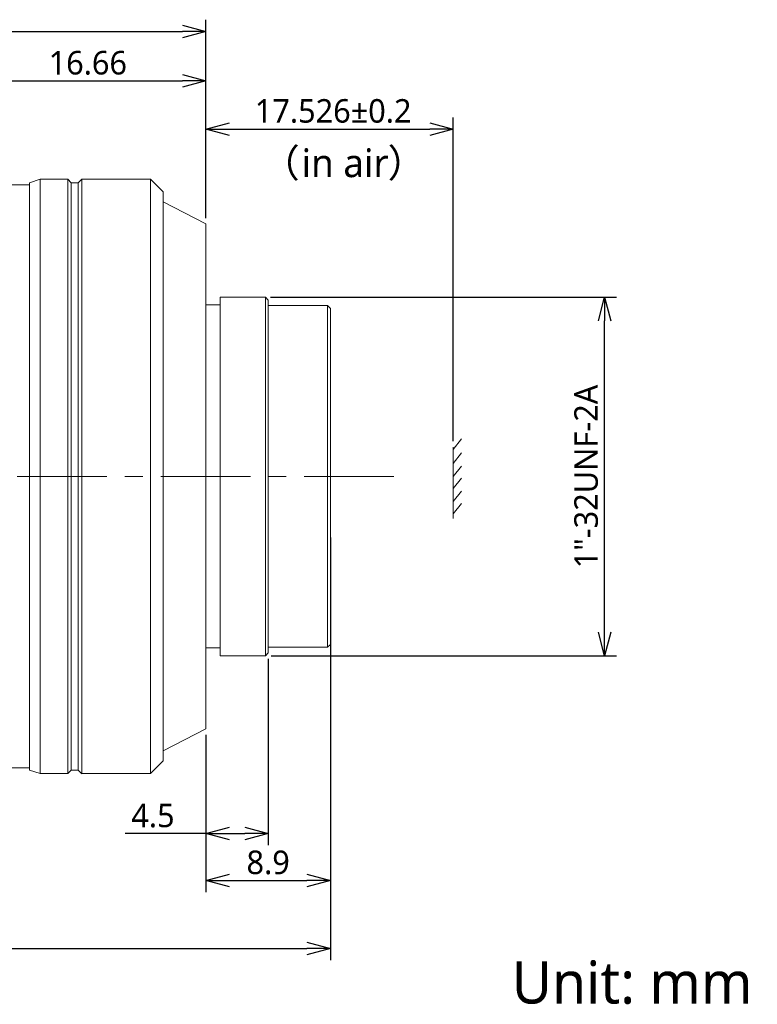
# Model space of a CAD drawing. Header units: millimetres. Extents: x 6353 to 6464, y -1284 to -1026.
# Tile 9 of 9: x 6412 to 6464, y -1284 to -1215. Entities that reach past the tile are written whole.
import ezdxf

# ---------------------------------------------------------------- set-up
doc = ezdxf.new("R2010")
doc.units = ezdxf.units.MM
doc.header["$LTSCALE"] = 0.667
doc.linetypes.add('CENTER', pattern=[50.8, 31.75, -6.35, 6.35, -6.35])
doc.layers.get('0').update_dxf_attribs({"lineweight": 15})
doc.layers.add('0 @ 1', color=7, linetype='Continuous', lineweight=15)
doc.layers.add('1', color=7, linetype='Continuous', true_color=0xffffff)
doc.layers.add('5 标注', color=7, linetype='Continuous')
doc.styles.get("Standard").update_dxf_attribs({"font": 'Roboto-Regular.ttf'})

# ---------------------------------------------------------------- blocks, each defined once
blk = doc.blocks.new('_Open30')
at = {"color": 0, "linetype": 'ByBlock', "lineweight": -2}
for p, q in [((-1, 0.268), (0, 0)), ((0, 0), (-1, -0.268)), ((0, 0), (-1, 0))]:
    blk.add_line(p, q, dxfattribs=at)

msp = doc.modelspace()

# ---------------------------------------------------------------- linework, layer by layer
at = {"color": 7}
for p, q in [((6442.359, -1245.187), (6442.939, -1244.447)), ((6442.359, -1246.181), (6442.939, -1245.441)), ((6442.359, -1246.181), (6442.939, -1245.441)), ((6442.359, -1247.109), (6442.939, -1246.368)), ((6442.359, -1247.961), (6442.939, -1247.221)), ((6442.359, -1248.889), (6442.939, -1248.148)), ((6442.359, -1249.755), (6442.939, -1249.015))]:
    msp.add_line(p, q, dxfattribs=at)
at = {"color": 7, "linetype": 'Continuous'}
for p, q in [((6442.359, -1248.461), (6442.359, -1245.036)), ((6442.359, -1246.667), (6442.359, -1250.092))]:
    msp.add_line(p, q, dxfattribs=at)
at = {"color": 0, "linetype": 'ByBlock', "lineweight": -2}
for p, q in [((6431.979, -1280.099), (6433.647, -1280.546)), ((6433.647, -1280.546), (6431.979, -1280.993)), ((6433.647, -1280.546), (6431.979, -1280.546))]:
    msp.add_line(p, q, dxfattribs=at)
at = {"layer": '1', "color": 7, "linetype": 'Continuous', "lineweight": 18}
for p, q in [((6413.086, -1226.058), (6412.325, -1226.311)), ((6415.038, -1226.058), (6413.086, -1226.058)), ((6413.086, -1226.058), (6413.086, -1247.109)), ((6415.038, -1226.058), (6415.038, -1247.109)), ((6415.286, -1226.305), (6415.038, -1226.058)), ((6416.038, -1226.053), (6415.786, -1226.305)), ((6420.895, -1226.058), (6416.028, -1226.058)), ((6421.795, -1226.958), (6420.895, -1226.058)), ((6420.895, -1226.058), (6420.895, -1247.109)), ((6412.325, -1226.459), (6409.087, -1226.459)), ((6412.325, -1226.311), (6412.325, -1247.109)), ((6415.786, -1226.305), (6415.286, -1226.305)), ((6415.286, -1226.305), (6415.286, -1247.109)), ((6415.786, -1226.305), (6415.786, -1247.109)), ((6421.795, -1226.958), (6421.795, -1247.109)), ((6424.833, -1229.223), (6421.795, -1227.664)), ((6424.833, -1229.223), (6424.833, -1247.109)), ((6425.833, -1234.409), (6425.833, -1247.109)), ((6429.047, -1234.409), (6425.833, -1234.409)), ((6429.047, -1234.409), (6429.047, -1247.109)), ((6429.247, -1234.609), (6429.047, -1234.409)), ((6425.833, -1234.959), (6424.833, -1234.959)), ((6429.247, -1234.609), (6429.247, -1247.109)), ((6433.447, -1235.009), (6429.247, -1235.009)), ((6433.447, -1235.009), (6433.447, -1247.109)), ((6433.647, -1235.209), (6433.447, -1235.009)), ((6433.647, -1235.209), (6433.647, -1247.109)), ((6412.325, -1247.109), (6412.325, -1267.907)), ((6413.086, -1247.109), (6413.086, -1268.16)), ((6415.038, -1247.109), (6415.038, -1268.16)), ((6415.286, -1247.109), (6415.286, -1267.912)), ((6415.786, -1247.109), (6415.786, -1267.912)), ((6420.895, -1247.109), (6420.895, -1268.16)), ((6421.795, -1247.109), (6421.795, -1267.26)), ((6424.833, -1247.109), (6424.833, -1264.995)), ((6425.833, -1247.109), (6425.833, -1259.809)), ((6429.047, -1247.109), (6429.047, -1259.809)), ((6429.247, -1247.109), (6429.247, -1259.609)), ((6433.447, -1247.109), (6433.447, -1259.209)), ((6433.647, -1247.109), (6433.647, -1259.009)), ((6424.833, -1259.259), (6425.833, -1259.259)), ((6429.247, -1259.209), (6433.447, -1259.209)), ((6433.447, -1259.209), (6433.647, -1259.009)), ((6425.833, -1259.809), (6429.047, -1259.809)), ((6429.047, -1259.809), (6429.247, -1259.609)), ((6421.795, -1266.553), (6424.833, -1264.995)), ((6420.895, -1268.16), (6421.795, -1267.26)), ((6409.078, -1267.759), (6412.325, -1267.759)), ((6412.325, -1267.907), (6413.086, -1268.16)), ((6415.038, -1268.16), (6415.286, -1267.912)), ((6415.286, -1267.912), (6415.786, -1267.912)), ((6415.786, -1267.912), (6416.038, -1268.165)), ((6413.086, -1268.16), (6415.038, -1268.16)), ((6416.028, -1268.16), (6420.895, -1268.16))]:
    msp.add_line(p, q, dxfattribs=at)
at = {"layer": '1', "color": 1, "linetype": 'CENTER', "lineweight": 13, "ltscale": 0.3}
msp.add_line((6438.147, -1247.109), (6363.999, -1247.109), dxfattribs=at)
at = {"layer": '1', "color": 7, "linetype": 'Continuous', "lineweight": 18}
msp.add_open_spline([(6416.033, -1268.16), (6416.033, -1268.159), (6416.033, -1268.126), (6416.033, -1267.991), (6416.033, -1267.89), (6416.033, -1267.621), (6416.033, -1267.453), (6416.033, -1267.053), (6416.033, -1266.821), (6416.033, -1266.294), (6416.033, -1265.999), (6416.033, -1265.349), (6416.033, -1264.995), (6416.033, -1264.229), (6416.033, -1263.818), (6416.033, -1262.944), (6416.033, -1262.481), (6416.033, -1261.507), (6416.033, -1260.996), (6416.033, -1259.931), (6416.033, -1259.377), (6416.033, -1258.231), (6416.033, -1257.64), (6416.033, -1256.424), (6416.033, -1255.801), (6416.033, -1254.528), (6416.033, -1253.879), (6416.033, -1252.56), (6416.033, -1251.891), (6416.033, -1250.54), (6416.033, -1249.858), (6416.033, -1248.486), (6416.033, -1247.798), (6416.033, -1246.42), (6416.033, -1245.731), (6416.033, -1244.36), (6416.033, -1243.678), (6416.033, -1242.326), (6416.033, -1241.657), (6416.033, -1240.339), (6416.033, -1239.689), (6416.033, -1238.416), (6416.033, -1237.793), (6416.033, -1236.578), (6416.033, -1235.986), (6416.033, -1234.841), (6416.033, -1234.287), (6416.033, -1233.222), (6416.033, -1232.711), (6416.033, -1231.736), (6416.033, -1231.273), (6416.033, -1230.399), (6416.033, -1229.988), (6416.033, -1229.223), (6416.033, -1228.868), (6416.033, -1228.219), (6416.033, -1227.924), (6416.033, -1227.397), (6416.033, -1227.164), (6416.033, -1226.764), (6416.033, -1226.597), (6416.033, -1226.328), (6416.033, -1226.227), (6416.033, -1226.092), (6416.033, -1226.058), (6416.033, -1226.058)], degree=3, knots=[0, 0, 0, 0, 0.031191, 0.031191, 0.062443, 0.062443, 0.093695, 0.093695, 0.124947, 0.124947, 0.156199, 0.156199, 0.187451, 0.187451, 0.218703, 0.218703, 0.249954, 0.249954, 0.281206, 0.281206, 0.312458, 0.312458, 0.34371, 0.34371, 0.374962, 0.374962, 0.406214, 0.406214, 0.437466, 0.437466, 0.468718, 0.468718, 0.49997, 0.49997, 0.531222, 0.531222, 0.562473, 0.562473, 0.593725, 0.593725, 0.624977, 0.624977, 0.656229, 0.656229, 0.687481, 0.687481, 0.718733, 0.718733, 0.749985, 0.749985, 0.781237, 0.781237, 0.812489, 0.812489, 0.843741, 0.843741, 0.874992, 0.874992, 0.906244, 0.906244, 0.937496, 0.937496, 0.968748, 0.968748, 1, 1, 1, 1], dxfattribs=at)
at = {"layer": '5 标注', "color": 7}
for p, q in [((6424.833, -1228.806), (6424.833, -1214.753)), ((6424.833, -1218.79), (6424.833, -1218.252)), ((6424.833, -1225.35), (6424.833, -1221.67)), ((6442.359, -1244.619), (6442.359, -1221.67)), ((6429.41, -1234.409), (6453.917, -1234.409)), ((6433.647, -1251.427), (6433.647, -1281.38)), ((6433.647, -1259.426), (6433.647, -1276.566)), ((6429.247, -1260.026), (6429.247, -1273.23)), ((6429.464, -1259.809), (6453.917, -1259.809)), ((6424.833, -1265.412), (6424.833, -1273.23)), ((6424.833, -1265.412), (6424.833, -1276.566)), ((6368.59, -1280.546), (6431.979, -1280.546))]:
    msp.add_line(p, q, dxfattribs=at)
at = {"layer": '5 标注'}
for p, q in [((6379.495, -1215.587), (6423.165, -1215.587)), ((6409.754, -1219.085), (6423.165, -1219.085)), ((6426.5, -1222.504), (6440.691, -1222.504)), ((6453.083, -1258.141), (6453.083, -1236.076)), ((6424.833, -1272.397), (6419.111, -1272.397)), ((6426.5, -1272.397), (6427.579, -1272.397)), ((6426.5, -1275.732), (6431.979, -1275.732))]:
    msp.add_line(p, q, dxfattribs=at)

# ---------------------------------------------------------------- block references
at = {"layer": '5 标注', "ltscale": 0.667, "xscale": 1.6675, "yscale": 1.6675, "zscale": 1.6675}
for p in [(6424.833, -1215.587), (6424.833, -1219.085), (6442.359, -1222.504), (6429.247, -1272.397), (6433.647, -1275.732)]:
    msp.add_blockref('_Open30', p, dxfattribs=at)
for p, rotation in [((6424.833, -1222.504), 180), ((6453.083, -1234.409), 90), ((6453.083, -1259.809), 270), ((6424.833, -1272.397), 180), ((6424.833, -1275.732), 180)]:
    msp.add_blockref('_Open30', p, dxfattribs=dict(at, rotation=rotation))

# ---------------------------------------------------------------- texts
at = {"color": 7}
for s, p in [('（', (6428.748, -1225.906)), ('in air', (6431.608, -1225.906)), ('）', (6437.704, -1225.906))]:
    msp.add_text(s, height=2, dxfattribs=at).set_placement(p)
at = {"layer": '0 @ 1', "ltscale": 0.667, "insert": (6446.498, -1281.445), "char_height": 3, "width": 25.46559, "attachment_point": 1}
msp.add_mtext('Unit: mm', dxfattribs=at)
at = {"layer": '5 标注', "color": 7, "ltscale": 0.667, "char_height": 1.6675, "attachment_point": 5}
for s, insert in [('16.66', (6416.46, -1217.819)), ('\\A1;17.526%%p0.2', (6433.845, -1221.23)), ('4.5', (6421.076, -1271.134)), ('8.9', (6429.24, -1274.458))]:
    msp.add_mtext(s, dxfattribs=dict(at, insert=insert))
at = {"layer": '5 标注', "color": 7, "ltscale": 0.667, "insert": (6451.775, -1247.109), "char_height": 1.6675, "attachment_point": 5, "rotation": 90}
msp.add_mtext('1"-32UNF-2A', dxfattribs=at)

doc.saveas('drawing.dxf')
